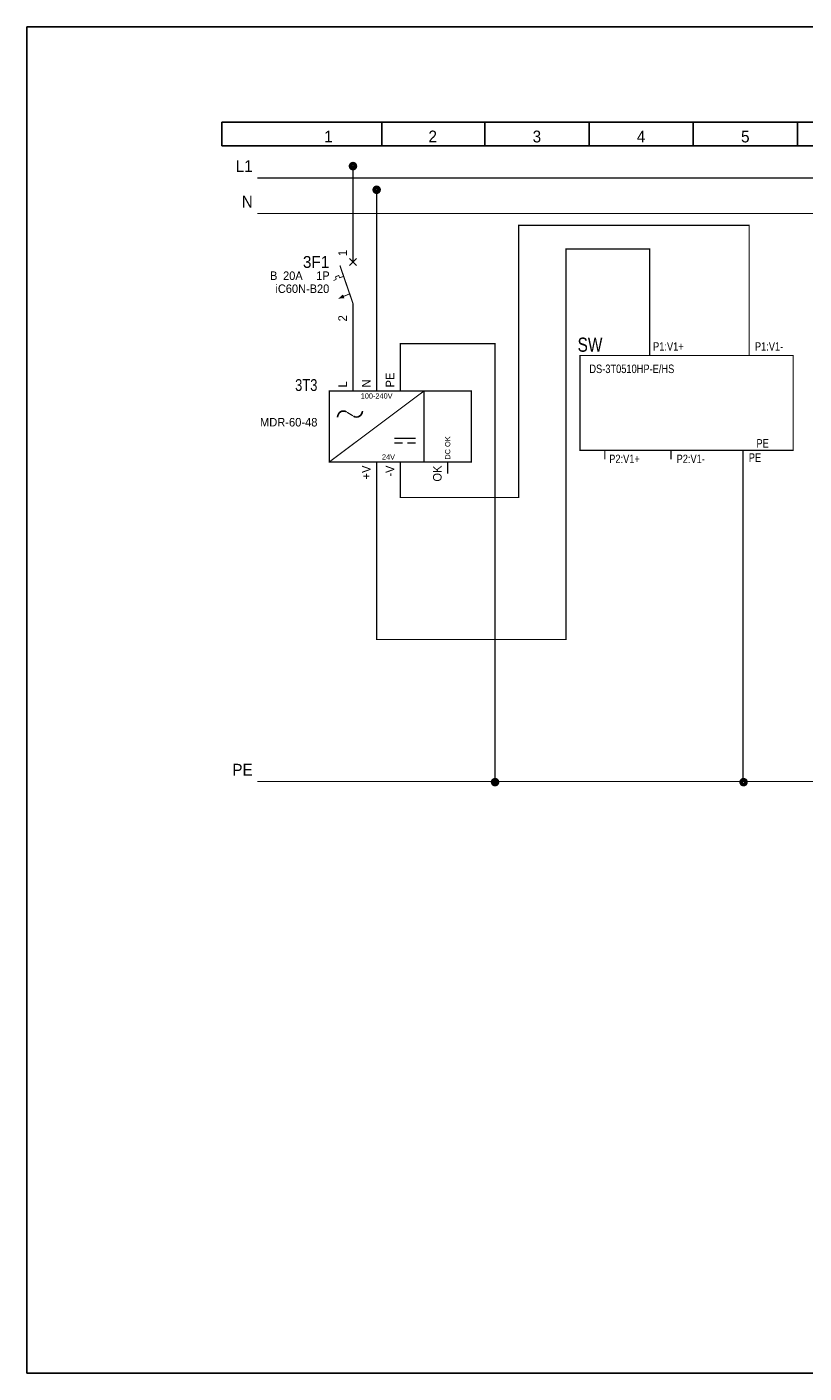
# Model space of a CAD drawing. Header units: millimetres. Extents: x -91 to 1961, y -1152 to 358.
# Tile 2 of 256: x -73 to 91, y -776 to -492. Entities that reach past the tile are written whole.
import ezdxf
from ezdxf.enums import TextEntityAlignment as Align

# ---------------------------------------------------------------- set-up
doc = ezdxf.new("R2010")
doc.units = ezdxf.units.MM
doc.header["$MEASUREMENT"] = 0
for name, pattern in [('1', [9, 7, -2]), ('10', [10, 5, -5]), ('2', [3, 1, -2]), ('9', [1.5, 0.5, -1])]:
    doc.linetypes.add(name, pattern=pattern)
doc.layers.get('0').update_dxf_attribs({"linetype": 'CONTINUOUS'})
doc.styles.add('ARIAL', font='ARIAL.ttf', dxfattribs={"height": 0.2})

# ---------------------------------------------------------------- blocks, each defined once
blk = doc.blocks.new('PCS2-0_STATE1')
at = {"color": 7, "linetype": 'Continuous'}
for points, const_width in [([(0, 3.75), (0, 7.5)], 0.25), ([(0, -5), (-2.75, 3)], 0.25), ([(-0.75, 4.5), (0.75, 3)], 0.25), ([(-0.75, 3), (0.75, 4.5)], 0.25), ([(-3.5, 0.1), (-4.1, -0.2)], 0.18), ([(-2.8, 0.4), (-3, 0.9), (-3.7, 0.6), (-3.5, 0.1)], 0.18), ([(-2, 0.7), (-2.8, 0.4)], 0.18), ([(-0.691, -2.989), (-2.9, -3.9)], 0.18), ([(0, -5), (0, -10)], 0.25)]:
    blk.add_lwpolyline(points, dxfattribs=dict(at, const_width=const_width))
blk.add_solid([(-2.1, -3.1), (-3.1, -4), (-1.8, -3.9)], dxfattribs=at)
at = {"color": 5, "width": 0.933333, "flags": 1}
blk.add_attdef('PN0', text='', height=1.8, rotation=90, dxfattribs=at).set_placement((-0.75, 5), align=Align.BOTTOM_LEFT)
at = {"color": 7, "width": 0.924}
blk.add_attdef('', text='', height=2.5, dxfattribs=at).set_placement((-5, 5), align=Align.TOP_RIGHT)
at = {"color": 5, "width": 0.933333, "flags": 1}
blk.add_attdef('PN1', text='', height=1.8, rotation=90, dxfattribs=at).set_placement((-0.75, -7.5), align=Align.BOTTOM_RIGHT)
blk = doc.blocks.new('PCS7-0')
at = {"color": 7, "linetype": 'Continuous', "const_width": 0.25}
for points in [[(-10, 7.5), (-10, 10)], [(-5, 7.5), (-5, 10)], [(0, 7.5), (0, 10)], [(5, 7.5), (-15, -7.5)], [(5, -7.5), (5, 7.5)], [(-11.25, 3), (-10, 2.25)], [(-1.25, -2.5), (3.25, -2.5)], [(-1.25, -3.5), (0.5, -3.5)], [(1.5, -3.5), (3.25, -3.5)], [(-5, -10), (-5, -7.5)], [(0, -10), (0, -7.5)], [(10, -10), (10, -7.5)]]:
    blk.add_lwpolyline(points, dxfattribs=at)
blk.add_lwpolyline([(-15, -7.5), (15, -7.5), (15, 7.5), (-15, 7.5), (-15, -7.5)], close=True, dxfattribs=at)
at = {"color": 7, "linetype": 'Continuous'}
for centre, start, end in [((-12, 2), 60, 180), ((-9.25, 3.25), 240, 360)]:
    blk.add_arc(centre, 1.25, start, end, dxfattribs=at)
at = {"color": 5, "width": 0.933333}
for tag, p in [('PN0', (-10.75, 8.25)), ('PN1', (-5.75, 8.25)), ('PN2', (-0.75, 8.25))]:
    blk.add_attdef(tag, text='', height=1.8, rotation=90, dxfattribs=at).set_placement(p, align=Align.BOTTOM_LEFT)
at = {"color": 7, "width": 0.784}
blk.add_attdef('', text='', height=2.5, dxfattribs=at).set_placement((-17.5, 10), align=Align.TOP_RIGHT)
at = {"color": 5, "width": 0.933333}
for tag, p in [('PN3', (-5.75, -8.25)), ('PN4', (-0.75, -8.25)), ('PN5', (9.25, -8.25))]:
    blk.add_attdef(tag, text='', height=1.8, rotation=90, dxfattribs=at).set_placement(p, align=Align.BOTTOM_RIGHT)
blk = doc.blocks.new('PCS26-10')
at = {"color": 7, "width": 0.924}
blk.add_attdef('', text='', height=2.5, dxfattribs=at).set_placement((1, 0.5), align=Align.BOTTOM_LEFT)

msp = doc.modelspace()

# ---------------------------------------------------------------- linework, layer by layer
at = {"color": 7, "linetype": 'Continuous'}
for p, q in [((-31.66, -516.91), (-31.66, -511.91)), ((-31.66, -511.91), (255.34, -511.91)), ((2.09, -511.91), (2.09, -516.91)), ((23.84, -511.91), (23.84, -516.91)), ((45.84, -511.91), (45.84, -516.91)), ((67.84, -511.91), (67.84, -516.91)), ((89.84, -511.91), (89.84, -516.91)), ((-31.66, -516.91), (255.34, -516.91))]:
    msp.add_line(p, q, dxfattribs=at)
at = {"color": 7, "true_color": 0xffffff}
msp.add_lwpolyline([(-72.83, -491.76), (345.4, -491.76), (345.4, -776.1), (-72.83, -776.1)], close=True, dxfattribs=at)
at = {"color": 7, "const_width": 1}
msp.add_lwpolyline([(-3.6, -521.16), (-3.61, -521.06), (-3.65, -520.96), (-3.71, -520.88), (-3.8, -520.82), (-3.89, -520.78), (-4, -520.76), (-4.1, -520.78), (-4.2, -520.82), (-4.28, -520.88), (-4.34, -520.96), (-4.38, -521.06), (-4.4, -521.16), (-4.38, -521.27), (-4.34, -521.36), (-4.28, -521.45), (-4.2, -521.51), (-4.1, -521.55), (-4, -521.56), (-3.89, -521.55), (-3.8, -521.51), (-3.71, -521.45), (-3.65, -521.36), (-3.61, -521.27), (-3.6, -521.16)], close=True, dxfattribs=at)
at = {"color": 7, "linetype": 'Continuous', "const_width": 0.25}
for points in [[(-4, -537.66), (-4, -521.16)], [(-24.16, -523.66), (-4.16, -523.66)], [(-4.16, -523.66), (245.84, -523.66)], [(-4, -555.16), (-4, -566.16)], [(58.65, -559.11), (58.65, -561.16)], [(79.64, -559.11), (79.64, -561.16)], [(49.17, -581.07), (49.17, -583.13)], [(63.15, -581.07), (63.15, -583.13)], [(78.37, -581.07), (78.37, -583.13)]]:
    msp.add_lwpolyline(points, dxfattribs=at)
at = {"color": 5, "const_width": 1}
msp.add_lwpolyline([(1.4, -526.16), (1.39, -526.06), (1.35, -525.96), (1.29, -525.88), (1.2, -525.82), (1.11, -525.78), (1, -525.76), (0.9, -525.78), (0.8, -525.82), (0.72, -525.88), (0.66, -525.96), (0.62, -526.06), (0.6, -526.16), (0.62, -526.27), (0.66, -526.36), (0.72, -526.45), (0.8, -526.51), (0.9, -526.55), (1, -526.56), (1.11, -526.55), (1.2, -526.51), (1.29, -526.45), (1.35, -526.36), (1.39, -526.27), (1.4, -526.16)], close=True, dxfattribs=at)
at = {"color": 5, "linetype": '1', "const_width": 0.25}
for points in [[(1, -566.16), (1, -526.16)], [(-24.16, -531.16), (0.84, -531.16)], [(0.84, -531.16), (245.84, -531.16)]]:
    msp.add_lwpolyline(points, dxfattribs=at)
at = {"color": 7, "linetype": '9', "const_width": 0.25}
msp.add_lwpolyline([(6, -586.16), (6, -591.16), (31, -591.16), (31, -533.66), (79.64, -533.66), (79.64, -561.16)], dxfattribs=at)
at = {"color": 1, "linetype": '2', "const_width": 0.25}
msp.add_lwpolyline([(1, -586.16), (1, -621.16), (41, -621.16), (41, -538.66), (58.65, -538.66), (58.65, -561.16)], dxfattribs=at)
at = {"color": 3, "linetype": '10', "const_width": 0.25}
for points in [[(6, -566.16), (6, -558.66), (26, -558.66), (26, -651.68)], [(78.37, -583.13), (78.37, -651.14)], [(-24.16, -651.16), (138.34, -651.16)]]:
    msp.add_lwpolyline(points, dxfattribs=at)
at = {"color": 7, "linetype": 'Continuous', "const_width": 0.25}
msp.add_lwpolyline([(43.93, -561.18), (88.93, -561.18), (88.93, -581.18), (43.93, -581.18)], close=True, dxfattribs=at)
at = {"linetype": 'Continuous', "flags": 128}
msp.add_lwpolyline([(58.65, -561.16), (58.65, -561.16)], dxfattribs=at)
at = {"color": 3, "const_width": 1}
for points in [[(26.4, -651.28), (26.39, -651.18), (26.35, -651.08), (26.29, -651), (26.2, -650.94), (26.11, -650.9), (26, -650.88), (25.9, -650.9), (25.8, -650.94), (25.72, -651), (25.66, -651.08), (25.62, -651.18), (25.6, -651.28), (25.62, -651.39), (25.66, -651.48), (25.72, -651.57), (25.8, -651.63), (25.9, -651.67), (26, -651.68), (26.11, -651.67), (26.2, -651.63), (26.29, -651.57), (26.35, -651.48), (26.39, -651.39), (26.4, -651.28)], [(78.87, -651.28), (78.86, -651.18), (78.82, -651.08), (78.75, -651), (78.67, -650.94), (78.58, -650.9), (78.47, -650.88), (78.37, -650.9), (78.27, -650.94), (78.19, -651), (78.13, -651.08), (78.09, -651.18), (78.07, -651.28), (78.09, -651.39), (78.13, -651.48), (78.19, -651.57), (78.27, -651.63), (78.37, -651.67), (78.47, -651.68), (78.58, -651.67), (78.67, -651.63), (78.75, -651.57), (78.82, -651.48), (78.86, -651.39), (78.87, -651.28)]]:
    msp.add_lwpolyline(points, close=True, dxfattribs=at)

# ---------------------------------------------------------------- block references
ref = msp.add_blockref('PCS26-10', (-24.16, -523.66), dxfattribs=dict(xscale=-1))
ref.add_attrib('', 'L1', dxfattribs={"color": 7, "height": 2.5, "style": 'ARIAL', "width": 0.924}).set_placement((-25.16, -523.16), align=Align.BOTTOM_RIGHT)
ref = msp.add_blockref('PCS26-10', (-24.16, -531.16), dxfattribs=dict(xscale=-1))
ref.add_attrib('', 'N', dxfattribs={"color": 7, "height": 2.5, "style": 'ARIAL', "width": 0.924}).set_placement((-25.16, -530.66), align=Align.BOTTOM_RIGHT)
ref = msp.add_blockref('PCS2-0_STATE1', (-4, -545.16))
ref.add_attrib('', '3F1', dxfattribs={"color": 7, "height": 2.5, "style": 'ARIAL', "width": 0.924}).set_placement((-9, -540.16), align=Align.TOP_RIGHT)
ref.add_attrib('DF1', '20A', dxfattribs={"color": 5, "height": 1.8, "style": 'ARIAL', "width": 0.924}).set_placement((-18.75, -543.41), align=Align.TOP_LEFT)
ref.add_attrib('DF2', 'B', dxfattribs={"color": 5, "height": 1.8, "style": 'ARIAL', "width": 0.924}).set_placement((-21.5, -543.41), align=Align.TOP_LEFT)
ref.add_attrib('DF3', '1P', dxfattribs={"color": 5, "height": 1.8, "style": 'ARIAL', "width": 0.924}).set_placement((-11.75, -543.41), align=Align.TOP_LEFT)
ref.add_attrib('DF4', 'iC60N-B20', dxfattribs={"color": 5, "height": 1.8, "style": 'ARIAL', "width": 0.924}).set_placement((-9, -546.16), align=Align.TOP_RIGHT)
ref.add_attrib('PN0', '1', dxfattribs={"color": 5, "height": 1.8, "rotation": 90, "style": 'ARIAL', "width": 0.933333}).set_placement((-4.75, -540.16), align=Align.BOTTOM_LEFT)
ref.add_attrib('PN1', '2', dxfattribs={"color": 5, "height": 1.8, "rotation": 90, "style": 'ARIAL', "width": 0.933333}).set_placement((-4.75, -552.66), align=Align.BOTTOM_RIGHT)
ref = msp.add_blockref('PCS7-0', (6, -576.16))
ref.add_attrib('', '3T3', dxfattribs={"color": 7, "height": 2.5, "style": 'ARIAL', "width": 0.784}).set_placement((-11.5, -566.16), align=Align.TOP_RIGHT)
ref.add_attrib('ST', 'MDR-60-48', dxfattribs={"color": 5, "height": 1.8, "style": 'ARIAL', "width": 0.933333}).set_placement((-11.5, -574.36), align=Align.TOP_RIGHT)
ref.add_attrib('PN0', 'L', dxfattribs={"color": 5, "height": 1.8, "rotation": 90, "style": 'ARIAL', "width": 0.933333}).set_placement((-4.75, -567.91), align=Align.BOTTOM_LEFT)
ref.add_attrib('PF0', '100-240V', dxfattribs={"color": 5, "height": 1.1, "style": 'ARIAL', "width": 0.924}).set_placement((1, -569.16), align=Align.TOP_CENTER)
ref.add_attrib('PN1', 'N', dxfattribs={"color": 5, "height": 1.8, "rotation": 90, "style": 'ARIAL', "width": 0.933333}).set_placement((0.25, -567.91), align=Align.BOTTOM_LEFT)
ref.add_attrib('PF1', '100-240V', dxfattribs={"color": 5, "height": 1.1, "style": 'ARIAL', "width": 0.924}).set_placement((1, -569.16), align=Align.TOP_CENTER)
ref.add_attrib('PN2', 'PE', dxfattribs={"color": 5, "height": 1.8, "rotation": 90, "style": 'ARIAL', "width": 0.933333}).set_placement((5.25, -567.91), align=Align.BOTTOM_LEFT)
ref.add_attrib('PN3', '+V', dxfattribs={"color": 5, "height": 1.8, "rotation": 90, "style": 'ARIAL', "width": 0.933333}).set_placement((0.25, -584.41), align=Align.BOTTOM_RIGHT)
ref.add_attrib('PF3', '24V', dxfattribs={"color": 5, "height": 1.1, "style": 'ARIAL', "width": 0.924}).set_placement((3.5, -582.06), align=Align.TOP_CENTER)
ref.add_attrib('PN4', '-V', dxfattribs={"color": 5, "height": 1.8, "rotation": 90, "style": 'ARIAL', "width": 0.933333}).set_placement((5.25, -584.41), align=Align.BOTTOM_RIGHT)
ref.add_attrib('PF4', '24V', dxfattribs={"color": 5, "height": 1.1, "style": 'ARIAL', "width": 0.924}).set_placement((3.5, -582.06), align=Align.TOP_CENTER)
ref.add_attrib('PN5', 'OK', dxfattribs={"color": 5, "height": 1.8, "rotation": 90, "style": 'ARIAL', "width": 0.933333}).set_placement((15.25, -584.41), align=Align.BOTTOM_RIGHT)
ref.add_attrib('PF5', 'DC OK', dxfattribs={"color": 5, "height": 1.1, "rotation": 90, "style": 'ARIAL', "width": 0.924}).set_placement((15.45, -583.16), align=Align.TOP_LEFT)
ref = msp.add_blockref('PCS26-10', (-24.16, -651.16), dxfattribs=dict(xscale=-1))
ref.add_attrib('', 'PE', dxfattribs={"color": 7, "height": 2.5, "style": 'ARIAL', "width": 0.924}).set_placement((-25.16, -650.66), align=Align.BOTTOM_RIGHT)

# ---------------------------------------------------------------- texts
at = {"color": 9, "style": 'ARIAL', "width": 0.924}
for s, p in [('1', (-9.16, -514.91)), ('2', (12.84, -514.91)), ('3', (34.84, -514.91)), ('4', (56.84, -514.91)), ('5', (78.84, -514.91))]:
    msp.add_text(s, height=2.5, dxfattribs=at).set_placement(p, align=Align.MIDDLE_CENTER)
at = {"style": 'ARIAL', "width": 0.777778}
msp.add_text('SW', height=3, dxfattribs=at).set_placement((46.05, -558.88), align=Align.MIDDLE_CENTER)
at = {"color": 5, "style": 'ARIAL', "width": 0.777778}
for s, p in [('P1:V1+', (62.6, -559.26)), ('P1:V1-', (83.86, -559.26)), ('DS-3T0510HP-E/HS', (54.88, -563.98)), ('PE', (82.49, -579.73)), ('P2:V1+', (53.34, -583)), ('P2:V1-', (67.32, -583)), ('PE', (80.88, -582.73))]:
    msp.add_text(s, height=1.8, dxfattribs=at).set_placement(p, align=Align.MIDDLE_CENTER)

doc.saveas('drawing.dxf')
